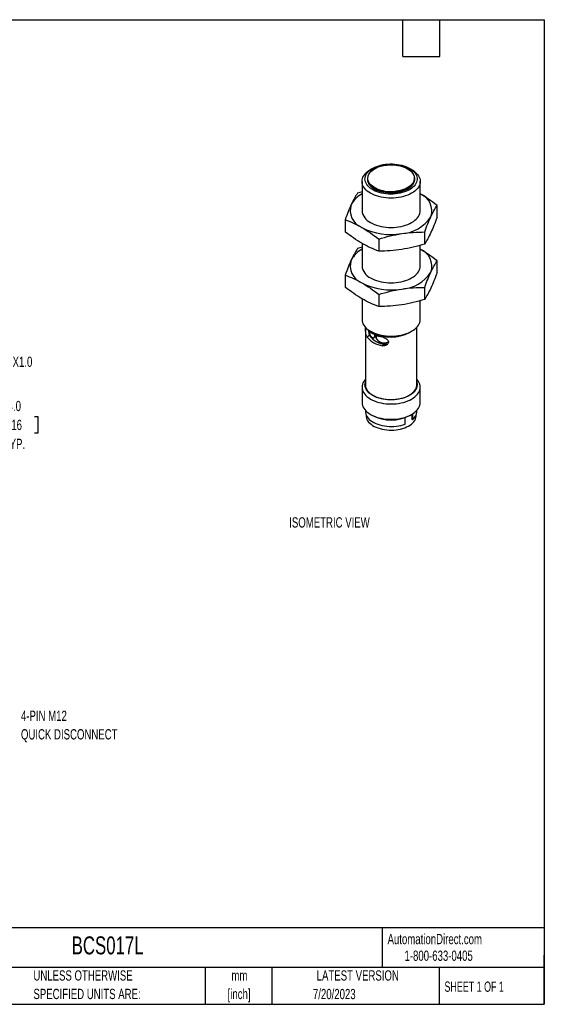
# Model space of a CAD drawing. Header units: millimetres. Extents: x 6 to 273, y 6 to 210.
# Tile 2 of 2: x 165 to 273, y 6 to 210. Entities that reach past the tile are written whole.
import ezdxf

# ---------------------------------------------------------------- set-up
doc = ezdxf.new("R2010")
doc.units = ezdxf.units.MM
doc.layers.add('DIMENSIONS', color=140, linetype='Continuous', lineweight=25)
doc.layers.add('TEXT', color=140, linetype='Continuous', lineweight=25)
doc.styles.add('SLDTEXTSTYLE0', font='TXT', dxfattribs={"width": 0.7})
doc.styles.add('SLDTEXTSTYLE1', font='TXT', dxfattribs={"width": 0.65})
doc.dimstyles.new('SLDDIMSTYLE4', dxfattribs={"dimtxt": 2.158008, "dimasz": 3.302, "dimexe": 0, "dimexo": 0.0625, "dimgap": 0.539502, "dimtad": 0, "dimtih": 1, "dimtoh": 1, "dimrnd": 1e-09, "dimzin": 4, "dimdsep": 46, "dimtxsty": 'SLDTEXTSTYLE0', "dimsah": 1, "dimcen": 0.09, "dimadec": 0, "dimazin": 1, "dimtfac": 1, "dimtmove": 0, "dimatfit": 0, "dimfxl": 0, "dimfrac": 2, "dimtolj": 1, "dimtzin": 12, "dimarcsym": 0})

# ---------------------------------------------------------------- blocks, each defined once
blk = doc.blocks.new('SW_NOTE_0_1')
at = {"layer": 'TEXT', "color": 0, "char_height": 2.117, "attachment_point": 2, "style": 'SLDTEXTSTYLE0'}
for s, insert in [('mm', (2.84, 2.73)), ('[inch]', (2.76, -1.09))]:
    blk.add_mtext(s, dxfattribs=dict(at, insert=insert))
blk = doc.blocks.new('SW_NOTE_0_2')
at = {"layer": 'TEXT', "color": 0, "char_height": 2.1167, "attachment_point": 1, "style": 'SLDTEXTSTYLE0'}
for s, insert in [('UNLESS OTHERWISE', (0, 2.73)), ('SPECIFIED UNITS ARE:', (0, -1.09))]:
    blk.add_mtext(s, dxfattribs=dict(at, insert=insert))
blk = doc.blocks.new('_D_5')
at = {"layer": 'DIMENSIONS'}
for p, q in [((161.39, 127.68), (160.66, 127.68)), ((160.66, 127.68), (160.66, 124.25)), ((167.8, 127.68), (168.52, 127.68)), ((168.52, 127.68), (168.52, 124.25)), ((158.49, 125.66), (152.14, 125.66)), ((152.14, 125.66), (152.14, 118.88)), ((160.66, 124.25), (161.39, 124.25)), ((168.52, 124.25), (167.8, 124.25)), ((147.77, 118.88), (155.31, 118.88)), ((147.77, 114.88), (155.31, 114.88)), ((152.14, 114.88), (152.14, 108.53))]:
    blk.add_line(p, q, dxfattribs=at)
for points in [[(152.14, 118.88), (152.65, 122.19), (151.63, 122.19)], [(152.14, 114.88), (151.63, 111.58), (152.65, 111.58)]]:
    blk.add_solid(points, dxfattribs=at)
at = {"layer": 'DIMENSIONS', "char_height": 2.117, "attachment_point": 1, "style": 'SLDTEXTSTYLE0'}
for s, insert in [('4.0', (162.29, 130.89)), ('0.16', (161.39, 126.98)), ('TYP.', (161.49, 123.07))]:
    blk.add_mtext(s, dxfattribs=dict(at, insert=insert))
blk = doc.blocks.new('SW_NOTE_0_7')
at = {"layer": 'TEXT', "color": 0, "attachment_point": 1, "style": 'SLDTEXTSTYLE0'}
for s, insert, char_height in [('4-PIN M12', (0.58, 2.35), 2.117), ('QUICK DISCONNECT', (0.58, -1.47), 2.1167)]:
    blk.add_mtext(s, dxfattribs=dict(at, insert=insert, char_height=char_height))
blk = doc.blocks.new('SW_NOTE_0_8')
at = {"layer": 'TEXT', "color": 0, "attachment_point": 1, "style": 'SLDTEXTSTYLE0'}
for s, insert, char_height in [('4-PIN M12', (0.58, 2.36), 2.117), ('QUICK DISCONNECT', (0.58, -1.46), 2.1167)]:
    blk.add_mtext(s, dxfattribs=dict(at, insert=insert, char_height=char_height))

msp = doc.modelspace()

# ---------------------------------------------------------------- linework, layer by layer
for p, q in [((237.614, 178.866), (237.18, 178.615)), ((245.667, 178.615), (245.233, 178.866)), ((235.424, 176.167), (235.424, 170.135)), ((236.524, 176.749), (236.524, 176.667)), ((246.324, 176.667), (246.324, 176.749)), ((247.424, 170.135), (247.424, 176.167)), ((235.424, 174.027), (234.484, 173.751)), ((250.904, 168.726), (250.904, 171.211)), ((231.943, 168.278), (231.943, 165.793)), ((248.364, 163.253), (248.364, 165.738)), ((235.424, 162.595), (234.484, 162.319)), ((235.424, 163.394), (235.424, 158.704)), ((238.883, 164.271), (238.883, 161.787)), ((247.424, 158.704), (247.424, 162.977)), ((250.904, 157.295), (250.904, 159.779)), ((231.943, 156.846), (231.943, 154.362)), ((238.883, 152.84), (238.883, 150.355)), ((248.364, 151.822), (248.364, 154.306)), ((235.424, 151.962), (235.424, 147.691)), ((247.424, 147.691), (247.424, 151.546)), ((236.124, 146.068), (236.124, 134.207)), ((236.44, 144.109), (236.975, 144.418)), ((236.901, 145.183), (236.858, 145.158)), ((237.18, 145.242), (237.614, 144.992)), ((245.233, 144.992), (245.667, 145.242)), ((246.724, 134.207), (246.724, 146.068)), ((237.824, 143.906), (237.86, 143.927)), ((237.86, 143.927), (237.911, 143.957)), ((238.555, 143.526), (238.52, 143.505)), ((240.157, 142.581), (239.622, 142.272)), ((240.688, 142.947), (240.732, 142.972)), ((240.732, 142.972), (240.831, 143.031)), ((235.424, 133.706), (235.424, 130.544)), ((247.424, 130.544), (247.424, 133.706)), ((236.124, 128.92), (236.124, 128.655)), ((237.18, 128.095), (237.614, 127.845)), ((245.233, 127.845), (245.667, 128.095)), ((245.749, 127.015), (245.749, 128.144)), ((245.84, 128.199), (245.84, 126.963)), ((246.724, 128.655), (246.724, 128.92)), ((236.249, 127.994), (236.249, 127.838)), ((244.355, 126.106), (244.355, 127.434)), ((245.84, 126.963), (245.749, 127.015)), ((246.599, 127.838), (246.599, 127.994))]:
    msp.add_line(p, q)
at = {"flags": 128}
for points in [[(245.233, 178.866), (245.563, 178.657), (245.859, 178.432), (246.119, 178.192), (246.34, 177.939), (246.519, 177.675), (246.657, 177.404), (246.751, 177.126), (246.802, 176.844), (246.807, 176.561), (246.768, 176.279), (246.685, 176), (246.558, 175.727), (246.388, 175.461), (246.178, 175.206), (245.928, 174.962), (245.641, 174.733), (245.318, 174.519), (244.964, 174.324), (244.58, 174.148), (244.17, 173.992), (243.737, 173.859), (243.285, 173.75), (242.818, 173.664), (242.339, 173.603), (241.852, 173.568), (241.362, 173.558), (240.873, 173.574), (240.388, 173.616), (239.912, 173.683), (239.448, 173.775), (239, 173.89), (238.573, 174.029), (238.169, 174.19), (237.792, 174.371), (237.445, 174.571), (237.132, 174.789), (236.854, 175.022), (236.613, 175.268), (236.413, 175.527), (236.254, 175.795), (236.138, 176.07), (236.065, 176.349), (236.038, 176.632), (236.054, 176.915), (236.116, 177.196), (236.221, 177.472), (236.369, 177.742), (236.559, 178.003), (236.79, 178.253), (237.059, 178.489), (237.364, 178.711), (237.703, 178.916), (238.072, 179.102), (238.47, 179.268), (238.891, 179.412), (239.334, 179.534), (239.794, 179.631), (240.268, 179.705), (240.751, 179.753), (241.24, 179.775), (241.73, 179.772), (242.218, 179.743), (242.699, 179.689), (243.17, 179.609), (243.626, 179.505), (244.064, 179.378), (244.48, 179.228), (244.87, 179.057), (245.233, 178.866)], [(240.09, 174.169), (239.776, 174.228), (239.349, 174.332), (238.941, 174.459), (238.556, 174.609), (238.198, 174.779), (237.87, 174.968), (237.575, 175.175), (237.316, 175.397), (237.095, 175.633), (236.915, 175.88), (236.777, 176.135), (236.683, 176.397), (236.632, 176.663), (236.627, 176.931), (236.666, 177.198), (236.75, 177.461), (236.877, 177.719), (237.047, 177.968), (237.257, 178.207), (237.507, 178.432), (237.793, 178.643), (238.113, 178.837), (238.463, 179.012), (238.842, 179.167), (239.245, 179.3), (239.668, 179.41), (240.107, 179.495), (240.559, 179.556), (241.018, 179.592), (241.482, 179.602), (241.945, 179.585), (242.403, 179.544), (242.852, 179.476), (243.287, 179.384), (243.706, 179.269), (244.103, 179.13), (244.474, 178.97), (244.818, 178.79), (244.818, 178.79)], [(245.666, 178.616), (246.02, 178.393), (246.339, 178.153), (246.62, 177.898), (246.862, 177.63), (247.062, 177.351), (247.219, 177.063), (247.333, 176.768), (247.401, 176.468), (247.424, 176.167), (247.401, 175.865), (247.333, 175.565), (247.219, 175.27), (247.062, 174.982), (246.862, 174.703), (246.62, 174.435), (246.339, 174.18), (246.02, 173.94), (245.666, 173.717), (245.28, 173.513), (244.865, 173.329), (244.424, 173.167), (243.959, 173.027), (243.476, 172.912), (242.977, 172.821), (242.466, 172.755), (241.947, 172.716), (241.424, 172.703), (240.901, 172.716), (240.382, 172.755), (239.871, 172.821), (239.372, 172.912), (238.888, 173.027), (238.424, 173.167), (237.982, 173.329), (237.567, 173.513), (237.181, 173.717), (236.827, 173.94), (236.509, 174.18), (236.228, 174.435), (235.986, 174.703), (235.786, 174.982), (235.628, 175.27), (235.515, 175.565), (235.447, 175.865), (235.424, 176.167), (235.447, 176.468), (235.515, 176.768), (235.628, 177.063), (235.786, 177.351), (235.986, 177.63), (236.228, 177.898), (236.509, 178.153), (236.827, 178.393), (237.18, 178.615)], [(244.818, 178.79), (245.13, 178.592), (245.407, 178.377), (245.647, 178.148), (245.847, 177.907), (246.006, 177.655), (246.123, 177.396), (246.195, 177.132), (246.223, 176.864), (246.207, 176.597), (246.145, 176.331), (246.04, 176.071), (245.891, 175.817), (245.701, 175.573), (245.47, 175.34), (245.202, 175.122), (244.899, 174.919), (244.563, 174.735), (244.198, 174.569), (243.807, 174.425), (243.394, 174.304), (242.962, 174.206), (242.516, 174.133), (242.281, 174.104)], [(236.524, 176.667), (236.533, 176.497), (236.584, 176.225), (236.681, 175.957), (236.821, 175.696), (237.005, 175.445), (237.23, 175.204), (237.495, 174.977), (237.796, 174.766), (238.13, 174.573), (238.496, 174.399), (238.889, 174.247), (239.305, 174.117), (239.742, 174.011), (240.194, 173.929), (240.657, 173.874), (241.128, 173.844), (241.601, 173.841), (242.073, 173.864), (242.539, 173.913), (242.994, 173.988), (243.435, 174.088), (243.857, 174.212), (244.256, 174.359), (244.628, 174.528), (244.971, 174.716), (245.281, 174.923), (245.555, 175.146), (245.79, 175.383), (245.984, 175.633), (246.136, 175.891), (246.243, 176.158), (246.306, 176.429), (246.324, 176.667)], [(246.022, 175.771), (245.984, 175.714), (245.79, 175.465), (245.555, 175.228), (245.281, 175.005), (244.971, 174.798), (244.628, 174.609), (244.256, 174.441), (243.857, 174.294), (243.435, 174.17), (242.994, 174.07), (242.539, 173.995), (242.073, 173.945), (241.601, 173.922), (241.128, 173.926), (240.657, 173.955), (240.194, 174.011), (239.742, 174.092), (239.305, 174.198), (238.889, 174.328), (238.496, 174.481), (238.13, 174.655), (237.796, 174.848), (237.495, 175.059), (237.23, 175.286), (237.005, 175.526), (236.838, 175.753)], [(237.181, 167.686), (237.567, 167.482), (237.982, 167.298), (238.424, 167.135), (238.888, 166.996), (239.372, 166.88), (239.871, 166.789), (240.382, 166.724), (240.901, 166.685), (241.424, 166.671), (241.947, 166.685), (242.466, 166.724), (242.977, 166.789), (243.476, 166.88), (243.959, 166.996), (244.424, 167.135), (244.865, 167.298), (245.28, 167.482), (245.666, 167.686), (246.02, 167.909), (246.339, 168.148), (246.62, 168.403), (246.862, 168.671), (247.062, 168.95), (247.219, 169.239), (247.333, 169.534), (247.401, 169.833), (247.424, 170.135)], [(237.181, 156.254), (237.567, 156.05), (237.982, 155.866), (238.424, 155.704), (238.888, 155.564), (239.372, 155.449), (239.871, 155.358), (240.382, 155.292), (240.901, 155.253), (241.424, 155.24), (241.947, 155.253), (242.466, 155.292), (242.977, 155.358), (243.476, 155.449), (243.959, 155.564), (244.424, 155.704), (244.865, 155.866), (245.28, 156.05), (245.666, 156.254), (246.02, 156.477), (246.339, 156.717), (246.62, 156.972), (246.862, 157.24), (247.062, 157.519), (247.219, 157.807), (247.333, 158.102), (247.401, 158.402), (247.424, 158.704)], [(235.424, 147.691), (235.447, 147.389), (235.515, 147.09), (235.628, 146.795), (235.786, 146.507), (235.986, 146.227), (236.228, 145.959), (236.509, 145.705), (236.827, 145.465), (237.181, 145.242), (237.567, 145.038), (237.982, 144.854), (238.424, 144.692), (238.888, 144.552), (239.372, 144.436), (239.871, 144.346), (240.382, 144.28), (240.901, 144.241), (241.424, 144.228), (241.947, 144.241), (242.466, 144.28), (242.977, 144.346), (243.476, 144.436), (243.959, 144.552), (244.424, 144.692), (244.865, 144.854), (245.28, 145.038), (245.666, 145.242), (246.02, 145.465), (246.339, 145.705), (246.62, 145.959), (246.862, 146.227), (247.062, 146.507), (247.219, 146.795), (247.333, 147.09), (247.401, 147.389), (247.424, 147.691)], [(236.124, 135.33), (235.986, 135.17), (235.786, 134.891), (235.628, 134.603), (235.515, 134.308), (235.447, 134.008), (235.424, 133.706), (235.447, 133.405), (235.515, 133.105), (235.628, 132.81), (235.786, 132.522), (235.986, 132.243), (236.228, 131.975), (236.509, 131.72), (236.827, 131.48), (237.181, 131.257), (237.567, 131.053), (237.982, 130.869), (238.424, 130.707), (238.888, 130.567), (239.372, 130.452), (239.871, 130.361), (240.382, 130.295), (240.901, 130.256), (241.424, 130.243), (241.947, 130.256), (242.466, 130.295), (242.977, 130.361), (243.476, 130.452), (243.959, 130.567), (244.424, 130.707), (244.865, 130.869), (245.28, 131.053), (245.666, 131.257), (246.02, 131.48), (246.339, 131.72), (246.62, 131.975), (246.862, 132.243), (247.062, 132.522), (247.219, 132.81), (247.333, 133.105), (247.401, 133.405), (247.424, 133.706), (247.401, 134.008), (247.333, 134.308), (247.219, 134.603), (247.062, 134.891), (246.862, 135.17), (246.724, 135.33)], [(246.724, 134.762), (246.751, 134.666), (246.802, 134.384), (246.807, 134.101), (246.768, 133.819), (246.685, 133.54), (246.558, 133.267), (246.388, 133.001), (246.178, 132.745), (245.928, 132.502), (245.641, 132.273), (245.318, 132.059), (244.964, 131.864), (244.58, 131.688), (244.17, 131.532), (243.737, 131.399), (243.285, 131.289), (242.818, 131.204), (242.339, 131.143), (241.852, 131.108), (241.362, 131.098), (240.873, 131.114), (240.388, 131.156), (239.912, 131.223), (239.448, 131.315), (239, 131.43), (238.573, 131.569), (238.169, 131.73), (237.792, 131.911), (237.445, 132.111), (237.132, 132.328), (236.854, 132.562), (236.613, 132.808), (236.413, 133.067), (236.254, 133.334), (236.138, 133.609), (236.065, 133.889), (236.038, 134.172), (236.054, 134.455), (236.116, 134.736), (236.124, 134.762)], [(236.124, 134.207), (236.129, 134.066), (236.175, 133.785), (236.265, 133.507), (236.398, 133.235), (236.575, 132.972), (236.794, 132.719), (237.051, 132.478), (237.346, 132.253), (237.676, 132.044), (238.038, 131.853), (238.429, 131.683), (238.845, 131.534), (239.283, 131.408), (239.739, 131.306), (240.21, 131.229), (240.692, 131.177), (241.179, 131.151), (241.669, 131.151), (242.156, 131.177), (242.637, 131.229), (243.108, 131.306), (243.565, 131.408), (244.003, 131.534), (244.419, 131.683), (244.81, 131.853), (245.171, 132.044), (245.501, 132.253), (245.796, 132.478), (246.054, 132.719), (246.272, 132.972), (246.449, 133.235), (246.583, 133.507), (246.673, 133.785), (246.718, 134.066), (246.724, 134.207)], [(235.424, 130.544), (235.447, 130.242), (235.515, 129.942), (235.628, 129.647), (235.786, 129.359), (235.986, 129.08), (236.228, 128.812), (236.509, 128.557), (236.827, 128.318), (237.181, 128.095), (237.567, 127.891), (237.982, 127.707), (238.424, 127.544), (238.888, 127.405), (239.372, 127.289), (239.871, 127.198), (240.382, 127.133), (240.901, 127.093), (241.424, 127.08), (241.947, 127.093), (242.466, 127.133), (242.977, 127.198), (243.476, 127.289), (243.959, 127.405), (244.424, 127.544), (244.865, 127.707), (245.28, 127.891), (245.666, 128.095), (246.02, 128.318), (246.339, 128.557), (246.62, 128.812), (246.862, 129.08), (247.062, 129.359), (247.219, 129.647), (247.333, 129.942), (247.401, 130.242), (247.424, 130.544)], [(236.124, 128.655), (236.139, 128.422), (236.201, 128.135), (236.309, 127.853), (236.463, 127.578), (236.662, 127.312), (236.902, 127.058), (237.184, 126.819), (237.503, 126.596), (237.857, 126.392), (238.244, 126.207), (238.658, 126.045), (239.098, 125.906), (239.558, 125.791), (240.034, 125.702), (240.524, 125.64), (241.021, 125.604), (241.522, 125.596), (242.022, 125.615), (242.516, 125.661), (243.001, 125.734), (243.472, 125.833), (243.925, 125.957), (244.355, 126.106)], [(236.249, 127.838), (236.266, 127.593), (236.329, 127.316), (236.436, 127.043), (236.587, 126.776), (236.78, 126.52), (237.014, 126.274), (237.288, 126.043), (237.597, 125.827), (237.94, 125.629), (238.314, 125.451), (238.715, 125.293), (239.139, 125.158), (239.584, 125.046), (240.045, 124.959), (240.518, 124.897), (241, 124.861), (241.484, 124.851), (241.969, 124.867), (242.448, 124.91), (242.919, 124.978), (243.376, 125.072), (243.816, 125.189), (244.235, 125.33), (244.63, 125.493), (244.996, 125.677), (245.331, 125.88), (245.632, 126.099), (245.895, 126.335), (246.12, 126.583), (246.303, 126.842), (246.443, 127.11), (246.539, 127.385), (246.59, 127.663), (246.599, 127.838)]]:
    msp.add_lwpolyline(points, dxfattribs=at)
for centre, radius, start, end in [((238.292, 176.749), 1.763, 145.94989, 214.40626), ((244.568, 176.75), 1.752, 326.06013, 34.55719), ((237.919, 168.9), 5.331, 117.91091, 151.96848), ((241.424, 182.243), 8.183, 260.61216, 276.0087), ((246.094, 170.103), 3.75, 340.73168, 69.06524), ((236.753, 170.168), 3.75, 160.73168, 249.06524), ((238.45, 170.451), 3.043, 185.96482, 245.35532), ((243.159, 173.141), 7.76, 273.4335, 326.56112), ((241.405, 178.226), 13.021, 242.60265, 279.81127), ((237.919, 157.468), 5.331, 117.91091, 151.96848), ((246.094, 158.671), 3.75, 340.73168, 69.06524), ((236.753, 158.736), 3.75, 160.73168, 249.06524), ((238.45, 159.02), 3.043, 185.96482, 245.35532), ((243.159, 161.709), 7.76, 273.4335, 326.56112), ((241.405, 166.794), 13.021, 242.60265, 279.81127), ((240.466, 149.335), 5.334, 225.17955, 260.89481), ((240.471, 146.799), 4.23, 214.25962, 265.74576), ((241.424, 152.287), 8.23, 242.43283, 297.57254), ((240.272, 147.073), 4.846, 217.72325, 262.28213), ((244.51, 128.735), 2.216, 306.8911, 357.92989), ((241.424, 135.14), 8.23, 242.43283, 297.57254)]:
    msp.add_arc(centre, radius, start, end)
for points, knots in [([(244.868, 178.795), (244.811, 178.827), (244.648, 178.919), (244.356, 179.057), (243.988, 179.203), (243.598, 179.328), (243.19, 179.432), (242.768, 179.515), (242.335, 179.574), (241.895, 179.611), (241.451, 179.624), (241.007, 179.614), (240.566, 179.58), (240.132, 179.523), (239.708, 179.444), (239.299, 179.342), (238.907, 179.219), (238.535, 179.076), (238.187, 178.913), (237.865, 178.733), (237.572, 178.535), (237.311, 178.322), (237.086, 178.095), (236.93, 177.91), (236.863, 177.798), (236.846, 177.769)], [0, 0, 0, 0, 0.0241048, 0.0698425, 0.1155735, 0.1612868, 0.2069816, 0.2526597, 0.2983243, 0.3439794, 0.389629, 0.4352777, 0.4809292, 0.5265874, 0.5722568, 0.6179419, 0.663647, 0.709376, 0.7551311, 0.8009126, 0.8467163, 0.8925288, 0.9383197, 0.9840466, 1, 1, 1, 1]), ([(246, 177.778), (245.995, 177.785), (245.944, 177.875), (245.809, 178.04), (245.595, 178.269), (245.342, 178.484), (245.097, 178.659), (244.93, 178.758), (244.868, 178.795)], [0, 0, 0, 0, 0.019181, 0.2311308, 0.4439634, 0.657431, 0.8712784, 1, 1, 1, 1]), ([(234.484, 173.751), (234.274, 173.419), (234.063, 173.064), (233.64, 172.287), (233.427, 171.866), (233.213, 171.405)], [0, 0, 0, 0, 0.5, 0.5, 1, 1, 1, 1]), ([(250.904, 171.211), (250.331, 171.663), (249.755, 172.093), (248.599, 172.896), (248.018, 173.268), (247.434, 173.605)], [0, 0, 0, 0, 0.5, 0.5, 1, 1, 1, 1]), ([(233.213, 171.405), (233, 170.945), (232.787, 170.45), (232.364, 169.403), (232.153, 168.851), (231.943, 168.278)], [0, 0, 0, 0, 0.5, 0.5, 1, 1, 1, 1]), ([(249.634, 168.865), (249.848, 169.326), (250.06, 169.747), (250.484, 170.524), (250.694, 170.879), (250.904, 171.211)], [0, 0, 0, 0, 0.5, 0.5, 1, 1, 1, 1]), ([(248.364, 165.738), (248.574, 166.311), (248.785, 166.863), (249.208, 167.91), (249.42, 168.405), (249.634, 168.865)], [0, 0, 0, 0, 0.5, 0.5, 1, 1, 1, 1]), ([(250.904, 168.726), (250.694, 168.153), (250.484, 167.601), (250.06, 166.554), (249.848, 166.059), (249.634, 165.599)], [0, 0, 0, 0, 0.5, 0.5, 1, 1, 1, 1]), ([(231.943, 168.278), (232.517, 168.067), (233.092, 167.834), (234.249, 167.301), (234.829, 167.002), (235.413, 166.665)], [0, 0, 0, 0, 0.5, 0.5, 1, 1, 1, 1]), ([(235.413, 166.665), (235.997, 166.328), (236.578, 165.957), (237.734, 165.154), (238.31, 164.723), (238.883, 164.271)], [0, 0, 0, 0, 0.5, 0.5, 1, 1, 1, 1]), ([(235.413, 163.399), (234.829, 163.736), (234.249, 164.108), (233.092, 164.911), (232.517, 165.342), (231.943, 165.793)], [0, 0, 0, 0, 0.5, 0.5, 1, 1, 1, 1]), ([(238.883, 164.271), (239.667, 164.513), (240.453, 164.733), (242.033, 165.113), (242.826, 165.272), (243.624, 165.395)], [0, 0, 0, 0, 0.5, 0.5, 1, 1, 1, 1]), ([(243.624, 165.395), (244.421, 165.519), (245.215, 165.605), (246.794, 165.714), (247.58, 165.737), (248.364, 165.738)], [0, 0, 0, 0, 0.5, 0.5, 1, 1, 1, 1]), ([(249.634, 165.599), (249.42, 165.139), (249.208, 164.717), (248.785, 163.94), (248.574, 163.585), (248.364, 163.253)], [0, 0, 0, 0, 0.5, 0.5, 1, 1, 1, 1]), ([(238.883, 161.787), (238.31, 161.997), (237.734, 162.231), (236.578, 162.763), (235.997, 163.062), (235.413, 163.399)], [0, 0, 0, 0, 0.5, 0.5, 1, 1, 1, 1]), ([(248.364, 163.253), (247.58, 163.012), (246.794, 162.791), (245.215, 162.412), (244.421, 162.253), (243.624, 162.129)], [0, 0, 0, 0, 0.5, 0.5, 1, 1, 1, 1]), ([(234.484, 162.319), (234.274, 161.987), (234.063, 161.632), (233.64, 160.856), (233.427, 160.434), (233.213, 159.974)], [0, 0, 0, 0, 0.5, 0.5, 1, 1, 1, 1]), ([(243.624, 162.129), (242.826, 162.006), (242.033, 161.92), (240.453, 161.811), (239.667, 161.787), (238.883, 161.787)], [0, 0, 0, 0, 0.5, 0.5, 1, 1, 1, 1]), ([(250.904, 159.779), (250.331, 160.231), (249.755, 160.662), (248.599, 161.465), (248.018, 161.836), (247.434, 162.173)], [0, 0, 0, 0, 0.5, 0.5, 1, 1, 1, 1]), ([(233.213, 159.974), (233, 159.513), (232.787, 159.019), (232.364, 157.972), (232.153, 157.419), (231.943, 156.846)], [0, 0, 0, 0, 0.5, 0.5, 1, 1, 1, 1]), ([(249.634, 157.434), (249.848, 157.894), (250.06, 158.316), (250.484, 159.092), (250.694, 159.447), (250.904, 159.779)], [0, 0, 0, 0, 0.5, 0.5, 1, 1, 1, 1]), ([(231.943, 156.846), (232.517, 156.636), (233.092, 156.402), (234.249, 155.87), (234.829, 155.571), (235.413, 155.234)], [0, 0, 0, 0, 0.5, 0.5, 1, 1, 1, 1]), ([(248.364, 154.306), (248.574, 154.879), (248.785, 155.432), (249.208, 156.479), (249.42, 156.973), (249.634, 157.434)], [0, 0, 0, 0, 0.5, 0.5, 1, 1, 1, 1]), ([(250.904, 157.295), (250.694, 156.722), (250.484, 156.169), (250.06, 155.122), (249.848, 154.628), (249.634, 154.167)], [0, 0, 0, 0, 0.5, 0.5, 1, 1, 1, 1]), ([(235.413, 155.234), (235.997, 154.897), (236.578, 154.525), (237.734, 153.722), (238.31, 153.292), (238.883, 152.84)], [0, 0, 0, 0, 0.5, 0.5, 1, 1, 1, 1]), ([(235.413, 151.968), (234.829, 152.305), (234.249, 152.676), (233.092, 153.479), (232.517, 153.91), (231.943, 154.362)], [0, 0, 0, 0, 0.5, 0.5, 1, 1, 1, 1]), ([(238.883, 152.84), (239.667, 153.082), (240.453, 153.302), (242.033, 153.681), (242.826, 153.84), (243.624, 153.964)], [0, 0, 0, 0, 0.5, 0.5, 1, 1, 1, 1]), ([(243.624, 153.964), (244.421, 154.087), (245.215, 154.174), (246.794, 154.283), (247.58, 154.306), (248.364, 154.306)], [0, 0, 0, 0, 0.5, 0.5, 1, 1, 1, 1]), ([(249.634, 154.167), (249.42, 153.707), (249.208, 153.285), (248.785, 152.509), (248.574, 152.154), (248.364, 151.822)], [0, 0, 0, 0, 0.5, 0.5, 1, 1, 1, 1]), ([(238.883, 150.355), (238.31, 150.566), (237.734, 150.8), (236.578, 151.332), (235.997, 151.631), (235.413, 151.968)], [0, 0, 0, 0, 0.5, 0.5, 1, 1, 1, 1]), ([(243.624, 150.698), (242.826, 150.574), (242.033, 150.488), (240.453, 150.379), (239.667, 150.356), (238.883, 150.355)], [0, 0, 0, 0, 0.5, 0.5, 1, 1, 1, 1]), ([(248.364, 151.822), (247.58, 151.58), (246.794, 151.36), (245.215, 150.98), (244.421, 150.821), (243.624, 150.698)], [0, 0, 0, 0, 0.5, 0.5, 1, 1, 1, 1]), ([(236.44, 144.109), (236.391, 144.206), (236.293, 144.4), (236.221, 144.754), (236.183, 145.058), (236.162, 145.32), (236.15, 145.605), (236.151, 145.855), (236.156, 146.001), (236.167, 146.038), (236.169, 146.046)], [0, 0, 0, 0, 0.1934699, 0.3866633, 0.4861533, 0.5854734, 0.7156704, 0.8463601, 0.9671301, 1, 1, 1, 1]), ([(236.802, 145.46), (236.802, 145.449), (236.803, 145.28), (236.826, 144.966), (236.887, 144.625), (236.952, 144.472), (236.975, 144.418)], [0, 0, 0, 0, 0.0241945, 0.4015297, 0.7859783, 1, 1, 1, 1]), ([(236.858, 145.158), (236.846, 145.243), (236.834, 145.331), (236.829, 145.424), (236.828, 145.427)], [0, 0, 0, 0, 0.9713766, 1, 1, 1, 1]), ([(237.824, 143.906), (237.715, 143.883), (237.603, 143.897), (237.387, 144), (237.288, 144.086), (237.115, 144.319), (237.043, 144.462), (236.928, 144.787), (236.887, 144.966), (236.858, 145.158)], [0, 0, 0, 0, 0.25, 0.25, 0.5, 0.5, 0.75, 0.75, 1, 1, 1, 1]), ([(236.881, 145.374), (236.883, 145.349), (236.887, 145.282), (236.896, 145.222), (236.901, 145.183)], [0, 0, 0, 0, 0.37247311, 1, 1, 1, 1]), ([(236.901, 145.183), (236.929, 144.99), (236.97, 144.812), (237.053, 144.568), (237.086, 144.49), (237.156, 144.349), (237.195, 144.284), (237.322, 144.111), (237.424, 144.022), (237.636, 143.919), (237.75, 143.904), (237.86, 143.927)], [0, 0, 0, 0, 0.25, 0.25, 0.375, 0.375, 0.5, 0.5, 0.75, 0.75, 1, 1, 1, 1]), ([(237.908, 144.671), (237.915, 144.656), (237.959, 144.572), (238.004, 144.407), (238.024, 144.203), (237.986, 144.036), (237.912, 143.937), (237.849, 143.915), (237.824, 143.906)], [0, 0, 0, 0, 0.0436107, 0.2492498, 0.4552383, 0.6615504, 0.8678119, 1, 1, 1, 1]), ([(238.52, 143.505), (238.474, 143.569), (238.383, 143.697), (238.309, 143.915), (238.288, 144.119), (238.33, 144.286), (238.394, 144.377), (238.447, 144.4), (238.454, 144.403)], [0, 0, 0, 0, 0.1936498, 0.3872853, 0.5812499, 0.7755192, 0.9697408, 1, 1, 1, 1]), ([(238.494, 144.418), (238.471, 144.407), (238.403, 144.374), (238.345, 144.252), (238.324, 144.07), (238.365, 143.859), (238.448, 143.669), (238.525, 143.566), (238.555, 143.526)], [0, 0, 0, 0, 0.0997448, 0.2932873, 0.4871659, 0.6813556, 0.875497, 1, 1, 1, 1]), ([(240.688, 142.947), (240.506, 142.876), (240.317, 142.831), (240.026, 142.805), (239.926, 142.804), (239.731, 142.817), (239.634, 142.832), (239.347, 142.899), (239.156, 142.979), (238.813, 143.198), (238.655, 143.34), (238.52, 143.505)], [0, 0, 0, 0, 0.25, 0.25, 0.375, 0.375, 0.5, 0.5, 0.75, 0.75, 1, 1, 1, 1]), ([(238.555, 143.526), (238.691, 143.361), (238.845, 143.221), (239.194, 142.999), (239.381, 142.921), (239.77, 142.831), (239.968, 142.82), (240.36, 142.855), (240.549, 142.901), (240.732, 142.972)], [0, 0, 0, 0, 0.25, 0.25, 0.5, 0.5, 0.75, 0.75, 1, 1, 1, 1]), ([(239.622, 144.068), (239.77, 144.037), (239.916, 143.989), (240.204, 143.861), (240.338, 143.784), (240.583, 143.6), (240.687, 143.499), (240.804, 143.322), (240.834, 143.261), (240.877, 143.136), (240.888, 143.07), (240.889, 142.879), (240.845, 142.754), (240.692, 142.54), (240.585, 142.452), (240.343, 142.321), (240.205, 142.277), (239.92, 142.237), (239.77, 142.241), (239.622, 142.272)], [0, 0, 0, 0, 0.125, 0.125, 0.25, 0.25, 0.375, 0.375, 0.4375, 0.4375, 0.5, 0.5, 0.625, 0.625, 0.75, 0.75, 0.875, 0.875, 1, 1, 1, 1]), ([(240.157, 142.581), (240.246, 142.573), (240.426, 142.557), (240.624, 142.566), (240.717, 142.605), (240.728, 142.609)], [0, 0, 0, 0, 0.4600455, 0.9373787, 1, 1, 1, 1]), ([(240.874, 143.063), (240.834, 143.03), (240.779, 142.984), (240.709, 142.955), (240.688, 142.947)], [0, 0, 0, 0, 0.7043913, 1, 1, 1, 1])]:
    msp.add_open_spline(points, degree=3, knots=knots)
at = {"layer": 'TEXT'}
for p, q in [((6.35, 209.55), (273.05, 209.55)), ((243.84, 201.93), (243.84, 209.55)), ((251.46, 201.93), (251.46, 209.55)), ((273.05, 209.55), (273.05, 6.35)), ((243.84, 201.93), (251.46, 201.93)), ((273.05, 22.126), (6.35, 22.126)), ((239.575, 22.126), (239.575, 13.97)), ((273.05, 6.35), (273.05, 16.51)), ((273.05, 13.97), (6.35, 13.97)), ((203.024, 13.97), (203.024, 6.35)), ((216.812, 13.97), (216.812, 6.35)), ((251.349, 13.97), (251.349, 6.35)), ((6.35, 6.35), (273.05, 6.35))]:
    msp.add_line(p, q, dxfattribs=at)

# ---------------------------------------------------------------- block references
for name, p in [('SW_NOTE_0_8', (164.455, 64.592)), ('SW_NOTE_0_7', (164.455, 64.592)), ('SW_NOTE_0_2', (167.608, 10.635)), ('SW_NOTE_0_1', (207.286, 10.633))]:
    msp.add_blockref(name, p, dxfattribs=at)

# ---------------------------------------------------------------- texts
for s, insert, char_height, attachment_point, style in [('M12X1.0', (159.456, 140.01), 2.1167, 1, 'SLDTEXTSTYLE0'), ('ISOMETRIC VIEW', (220.404, 106.861), 2.11667, 1, 'SLDTEXTSTYLE0'), ('BCS017L', (175.502, 20.364), 3.7042, 1, 'SLDTEXTSTYLE0'), ('AutomationDirect.com', (240.695, 20.877), 2.11667, 1, 'SLDTEXTSTYLE0'), ('1-800-633-0405', (244.192, 17.437), 2.11667, 1, 'SLDTEXTSTYLE0'), ('LATEST VERSION', (234.552, 13.364), 2.11667, 2, 'SLDTEXTSTYLE0'), ('SHEET 1 OF 1', (252.441, 11.051), 2.11667, 1, 'SLDTEXTSTYLE1'), ('7/20/2023', (229.701, 9.528), 2.1167, 2, 'SLDTEXTSTYLE0')]:
    msp.add_mtext(s, dxfattribs=dict(at, insert=insert, char_height=char_height, attachment_point=attachment_point, style=style))

# ---------------------------------------------------------------- dimensions: what is measured, and where the dimension line sits
at = {"layer": 'DIMENSIONS'}
dim = msp.add_linear_dim(base=(152.139, 118.883), p1=(146.503, 114.883), p2=(146.503, 118.883), angle=90, text='<>\\PTYP.', dimstyle='SLDDIMSTYLE4', dxfattribs=at)
dim.commit()
dim.dimension.update_dxf_attribs({"geometry": '_D_5', "text_midpoint": (152.139, 125.662), "dimtype": 160})

doc.saveas('drawing.dxf')
